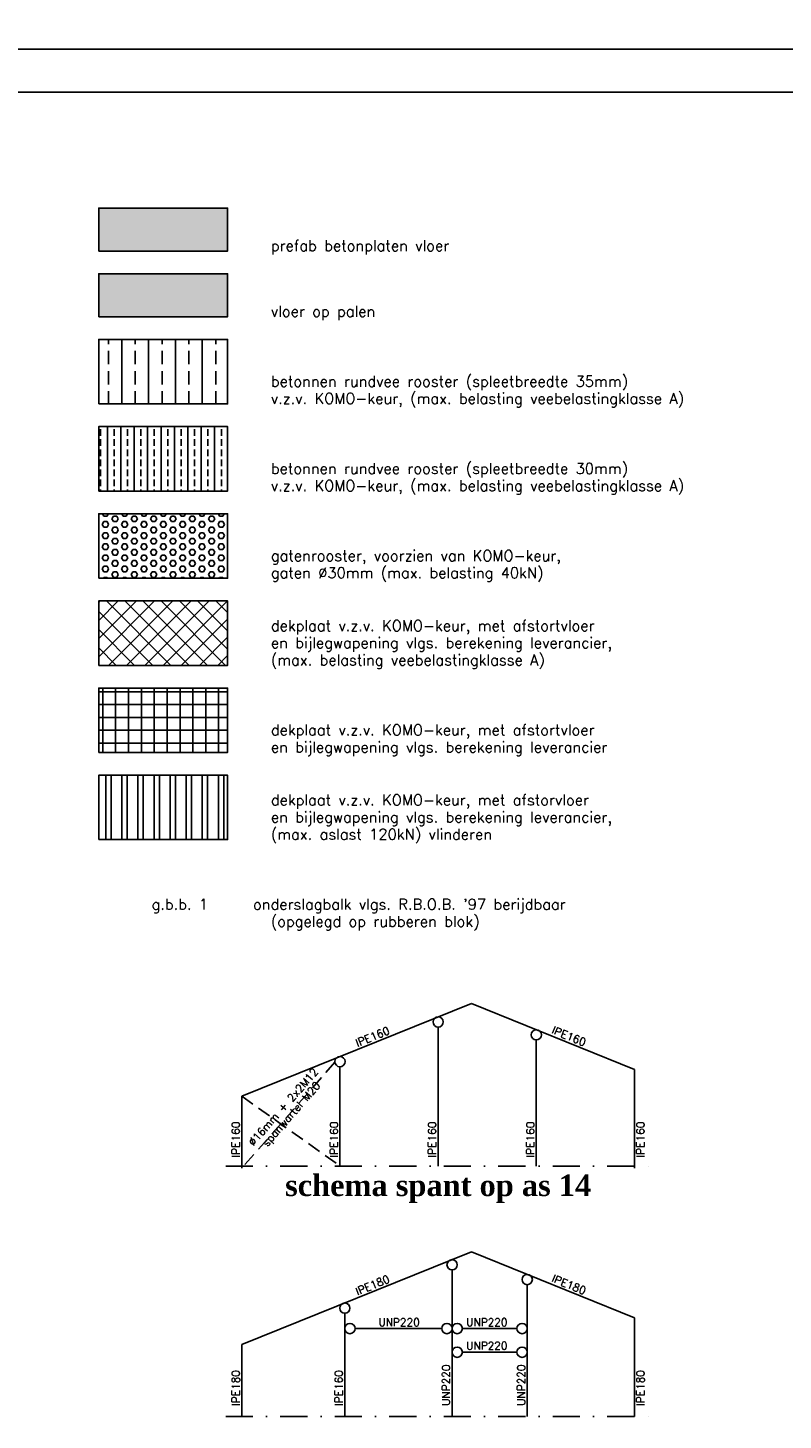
# Model space of a CAD drawing. Extents: x 0 to 139900, y 0 to 143500.
# Tile 16 of 34: x 88147 to 105749, y 27456 to 59900. Entities that reach past the tile are written whole.
import ezdxf
from ezdxf.enums import TextEntityAlignment as Align

# ---------------------------------------------------------------- set-up
doc = ezdxf.new("R2010")
doc.units = 0
doc.header["$LTSCALE"] = 100
doc.linetypes.add('DASHDOT2', pattern=[12.7, 6.35, -3.175, 0, -3.175])
doc.linetypes.add('HIDDEN2', pattern=[4.7625, 3.175, -1.5875])
doc.layers.get('0').update_dxf_attribs({"linetype": 'CONTINUOUS'})
for name, color, linetype in [('A--A16--_F123-_SOLID', 27, 'CONTINUOUS'), ('A--A23--_F1---_ROOSTER', 8, 'CONTINUOUS'), ('A--L$2A-', 7, 'CONTINUOUS'), ('A--L$2A-_F123-', 1, 'CONTINUOUS'), ('A--L28S-_F123-', 1, 'CONTINUOUS'), ('A--L99--_F123-', 1, 'CONTINUOUS'), ('A--T$1A-_F123-_01', 7, 'CONTINUOUS'), ('A--T$1A-_F123-_0_18MM', 1, 'CONTINUOUS'), ('A--T$1A-_F123-_0_25MM', 2, 'CONTINUOUS')]:
    doc.layers.add(name, color=color, linetype=linetype)
doc.styles.add('0_18', font='ROMANS.shx', dxfattribs={"height": 180})
doc.styles.add('0_25', font='ROMANS.shx', dxfattribs={"height": 250})
doc.styles.add('DLV5', font='TIMESBD.TTF')

# ---------------------------------------------------------------- blocks, each defined once
blk = doc.blocks.new('KA-A1-2X')
at = {"layer": 'A--L$2A-_F123-'}
blk.add_lwpolyline([(0, 0), (0, 594), (1261, 594), (1261, 0)], close=True, dxfattribs=at)
at = {"layer": 'A--L$2A-_F123-', "color": 4}
blk.add_lwpolyline([(10, 10), (1251, 10), (1251, 584), (10, 584)], close=True, dxfattribs=at)
blk = doc.blocks.new('KA-A0-1X')
at = {"layer": 'A--L$2A-_F123-'}
blk.add_lwpolyline([(0, 0), (0, 841), (1399, 841), (1399, 0)], close=True, dxfattribs=at)

msp = doc.modelspace()

# ---------------------------------------------------------------- hatches: boundary and pattern name
at = {"layer": 'A--A23--_F1---_ROOSTER', "linetype": 'CONTINUOUS'}
h = msp.add_hatch(dxfattribs=at)
h.set_pattern_fill('BRASS', color=256, scale=2500, angle=90, style=0, double=1)
h.set_pattern_definition([(90, (20961.93, 35653.34), (-625, 4e-14), []), (90, (20649.43, 35653.34), (-625, 4e-14), [312.5, -156.25])])
h.paths.add_polyline_path([(89800, 51138), (92800, 51138), (92800, 52638), (89800, 52638)])
h = msp.add_hatch(dxfattribs=at)
h.set_pattern_fill('BRASS', color=256, scale=1250, angle=90, style=0, double=1)
h.set_pattern_definition([(90, (0, 0), (-312.5, 2e-14), []), (90, (-156.25, 1e-14), (-312.5, 2e-14), [156.25, -78.125])])
h.paths.add_polyline_path([(89800, 49107.1), (92800, 49107.1), (92800, 50607.1), (89800, 50607.1)])
h = msp.add_hatch(dxfattribs=at)
h.set_pattern_fill('HEX', color=256, scale=600, style=0, double=1)
h.set_pattern_definition([(0, (4417.01, -8633.71), (0, 129.90381), [75, -150]), (120, (4417.01, -8633.71), (-112.5, -64.9519), [75, -150]), (60, (4492.01, -8633.71), (-112.5, 64.9519), [75, -150])])
h.paths.add_polyline_path([(89800, 47076.1), (92800, 47076.1), (92800, 48576.1), (89800, 48576.1)])
h = msp.add_hatch(dxfattribs=at)
h.set_pattern_fill('U', color=256, scale=300, angle=45, style=0, double=1, pattern_type=0)
h.set_pattern_definition([(45, (20961.93, 31560.4), (-212.132, 212.132), []), (135, (20961.93, 31560.4), (-212.132, -212.132), [])])
h.paths.add_polyline_path([(89800, 45045.1), (92800, 45045.1), (92800, 46545.1), (89800, 46545.1)])
h = msp.add_hatch(dxfattribs=at)
h.set_pattern_fill('U', color=256, scale=300, style=0, double=1, pattern_type=0)
h.set_pattern_definition([(0, (34993.25, -38669.04), (0, 300), []), (90, (34993.25, -38669.04), (-300, 2e-14), [])])
h.paths.add_polyline_path([(89800, 43014.1), (92800, 43014.1), (92800, 44514.1), (89800, 44514.1)])
h = msp.add_hatch(dxfattribs=at)
h.set_pattern_fill('ANSI32', color=256, scale=1000, angle=45, style=0, double=1)
h.set_pattern_definition([(90, (20961.93, 29498.44), (-375, 6e-14), []), (90, (21086.93, 29623.44), (-375, 6e-14), [])])
h.paths.add_polyline_path([(89800, 40983.1), (92800, 40983.1), (92800, 42483.1), (89800, 42483.1)])

# ---------------------------------------------------------------- linework, layer by layer
at = {"linetype": 'CONTINUOUS'}
for centre in [(97708.9, 36734.2), (99996.4, 36435), (95421.4, 35810), (98033.9, 31077.1), (99783.9, 30732.5), (95533.9, 30067.1), (95653.9, 29590), (97913.9, 29590), (98153.9, 29590), (99663.9, 29590), (98153.9, 29040), (99663.9, 29040)]:
    msp.add_circle(centre, 120, dxfattribs=at)
at = {"layer": 'A--A16--_F123-_SOLID', "color": 11}
msp.add_solid([(92800, 55700), (89800, 55700), (92800, 54700), (89800, 54700)], dxfattribs=at)
at = {"layer": 'A--A16--_F123-_SOLID', "color": 27}
msp.add_solid([(92800, 54169), (89800, 54169), (92800, 53169), (89800, 53169)], dxfattribs=at)
at = {"layer": 'A--A23--_F1---_ROOSTER', "linetype": 'CONTINUOUS'}
for points in [[(89800, 54700), (92800, 54700), (92800, 55700), (89800, 55700)], [(89800, 53169), (92800, 53169), (92800, 54169), (89800, 54169)], [(89800, 51138), (92800, 51138), (92800, 52638), (89800, 52638)], [(89800, 49107.1), (92800, 49107.1), (92800, 50607.1), (89800, 50607.1)], [(89800, 47076.1), (92800, 47076.1), (92800, 48576.1), (89800, 48576.1)], [(89800, 45045.1), (92800, 45045.1), (92800, 46545.1), (89800, 46545.1)], [(89800, 43014.1), (92800, 43014.1), (92800, 44514.1), (89800, 44514.1)], [(89800, 40983.1), (92800, 40983.1), (92800, 42483.1), (89800, 42483.1)]]:
    msp.add_lwpolyline(points, close=True, dxfattribs=at)
at = {"layer": 'A--L28S-_F123-', "color": 4, "linetype": 'CONTINUOUS'}
for p, q in [((93133.9, 35005.8), (98482.4, 37166.7)), ((102283.9, 35630.8), (98482.4, 37166.7)), ((97708.9, 33378.3), (97708.9, 36614.2)), ((99996.4, 33378.3), (99996.4, 36315)), ((95421.4, 33378.3), (95421.4, 35690)), ((102283.9, 33328.3), (102283.9, 35630.8)), ((93133.9, 33328.3), (93133.9, 35005.8)), ((93133.9, 29217.4), (98482.4, 31378.3)), ((102283.9, 29842.4), (98482.4, 31378.3)), ((98033.9, 27540), (98033.9, 30957.1)), ((99783.9, 27540), (99783.9, 30612.5)), ((95533.9, 27540), (95533.9, 29947.1)), ((95773.9, 29590), (97793.9, 29590)), ((98273.9, 29590), (99543.9, 29590)), ((102283.9, 27540), (102283.9, 29842.4)), ((93133.9, 27540), (93133.9, 29217.4)), ((98273.9, 29040), (99543.9, 29040))]:
    msp.add_line(p, q, dxfattribs=at)
at = {"layer": 'A--L28S-_F123-', "color": 3, "linetype": 'HIDDEN2'}
for p, q in [((95302.4, 35794.6), (93133.9, 33328.3)), ((93133.9, 35005.8), (95421.4, 33378.3))]:
    msp.add_line(p, q, dxfattribs=at)
at = {"layer": 'A--L99--_F123-', "color": 1, "linetype": 'DASHDOT2'}
for p, q in [((92758.9, 33378.3), (102658.9, 33378.3)), ((92758.9, 27540), (102658.9, 27540))]:
    msp.add_line(p, q, dxfattribs=at)

# ---------------------------------------------------------------- block references
at = {"layer": 'A--L$2A-', "xscale": 100, "yscale": 100}
for name, p in [('KA-A0-1X', (0, 59400)), ('KA-A1-2X', (0, 0))]:
    msp.add_blockref(name, p, dxfattribs=at)

# ---------------------------------------------------------------- texts
at = {"layer": 'A--T$1A-_F123-_01', "linetype": 'CONTINUOUS', "style": 'DLV5'}
msp.add_text('schema spant op as 14', height=500, dxfattribs=at).set_placement((97708.9, 32678.3), align=Align.CENTER)
at = {"layer": 'A--T$1A-_F123-_0_18MM', "color": 2, "style": '0_18'}
for s, rotation, p in [('IPE160', 22, (95825.5, 36152.2)), ('IPE160', 338, (100336.6, 36476.5)), ('IPE160', 90, (93083.9, 33578.3)), ('IPE160', 90, (95371.4, 33578.3)), ('IPE160', 90, (97658.9, 33578.3)), ('IPE160', 90, (99946.4, 33578.3)), ('IPE160', 90, (102513.9, 33578.3)), ('IPE180', 338, (100336.6, 30688.1)), ('IPE180', 22, (95825.5, 30363.8)), ('IPE180', 90, (93083.9, 27790)), ('IPE160', 90, (95483.9, 27790)), ('UNP220', 90, (97983.9, 27790)), ('UNP220', 90, (99733.9, 27790)), ('IPE180', 90, (102513.9, 27790))]:
    msp.add_text(s, height=180, rotation=rotation, dxfattribs=at).set_placement(p)
for s, p in [('%%c16mm + 2x2M12', (94164.9, 34694.5)), ('spanwartel M20', (94352.7, 34529.5))]:
    msp.add_text(s, height=180, rotation=48.67646, dxfattribs=at).set_placement(p, align=Align.CENTER)
for p in [(96317, 29649.1), (98361.8, 29649.1), (98361.8, 29099.1)]:
    msp.add_text('UNP220', height=180, dxfattribs=at).set_placement(p)
at = {"layer": 'A--T$1A-_F123-_0_25MM', "linetype": 'CONTINUOUS', "style": '0_25'}
for s, p in [('prefab betonplaten vloer', (93809.7, 54700)), ('vloer op palen', (93809.7, 53169)), ('betonnen rundvee rooster (spleetbreedte 35mm)', (93809.7, 51538)), ('v.z.v. KOMO-keur, (max. belasting veebelastingklasse A)', (93809.7, 51138)), ('betonnen rundvee rooster (spleetbreedte 30mm)', (93809.7, 49507.1)), ('v.z.v. KOMO-keur, (max. belasting veebelastingklasse A)', (93809.7, 49107.1)), ('gatenrooster, voorzien van KOMO-keur,', (93809.7, 47476.1)), ('gaten %%c30mm (max. belasting 40kN)', (93809.7, 47076.1)), ('dekplaat v.z.v. KOMO-keur, met afstortvloer', (93809.7, 45845.1)), ('en bijlegwapening vlgs. berekening leverancier,', (93809.7, 45445.1)), ('(max. belasting veebelastingklasse A)', (93809.7, 45045.1)), ('dekplaat v.z.v. KOMO-keur, met afstortvloer', (93809.7, 43414.1)), ('en bijlegwapening vlgs. berekening leverancier', (93809.7, 43014.1)), ('dekplaat v.z.v. KOMO-keur, met afstorvloer', (93809.7, 41783.1)), ('en bijlegwapening vlgs. berekening leverancier,', (93809.7, 41383.1)), ('(max. aslast 120kN) vlinderen', (93809.7, 40983.1))]:
    msp.add_text(s, height=250, dxfattribs=at).set_placement(p)
at = {"layer": 'A--T$1A-_F123-_0_25MM', "color": 3, "linetype": 'CONTINUOUS', "style": '0_25'}
for s, p in [("g.b.b. 1     onderslagbalk vlgs. R.B.O.B. '97 berijdbaar", (91030.6, 39352.2)), ('(opgelegd op rubberen blok)', (93809.7, 38952.2))]:
    msp.add_text(s, height=250, dxfattribs=at).set_placement(p)

doc.saveas('drawing.dxf')
